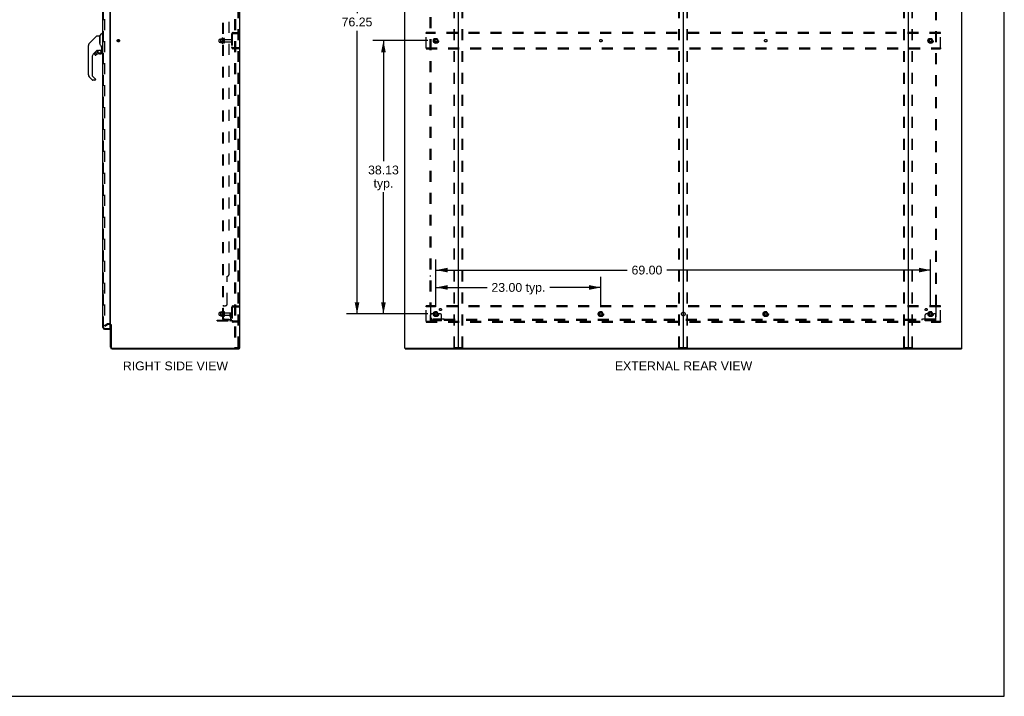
# Model space of a CAD drawing. Header units: inches. Extents: x 0 to 278, y 0 to 180.
# Tile 72 of 76: x 141 to 278, y 0 to 94. Entities that reach past the tile are written whole.
import ezdxf

# ---------------------------------------------------------------- set-up
doc = ezdxf.new("R2010")
doc.units = ezdxf.units.IN
doc.header["$LTSCALE"] = 15.310625
doc.header["$MEASUREMENT"] = 0
doc.linetypes.add('DOT', pattern=[0.2, 0.1, -0.1])
doc.linetypes.add('HIDDEN', pattern=[0.2, 0.1, -0.1])
doc.layers.get('0').update_dxf_attribs({"linetype": 'CONTINUOUS'})
for name, color, linetype in [('DEFAULT_2', 8, 'HIDDEN'), ('DIMENSIONS', 7, 'CONTINUOUS'), ('LEFTHAND_DOOR_ASSEMBLY', 7, 'CONTINUOUS'), ('RIGHTHAND_DOOR_ASSEMBLY', 7, 'CONTINUOUS'), ('SUBPANEL', 7, 'CONTINUOUS')]:
    doc.layers.add(name, color=color, linetype=linetype)
doc.styles.get("Standard").update_dxf_attribs({"font": 'arial.ttf'})
doc.dimstyles.new('DIMSTYLE_1', dxfattribs={"dimtxt": 1.228125, "dimasz": 1.6375, "dimexe": 0.09, "dimexo": 0.07, "dimgap": 0.0375, "dimtad": 0, "dimtih": 1, "dimtoh": 1, "dimzin": 4, "dimdsep": 46, "dimtxsty": 'Standard', "dimblk": '_FILLED', "dimblk1": '_FILLED', "dimblk2": '_FILLED', "dimcen": 0.09, "dimadec": 3, "dimazin": 1, "dimtfac": 1, "dimtdec": 3, "dimtofl": 0, "dimtmove": 0, "dimatfit": 3, "dimldrblk": '_FILLED', "dimfxl": 0, "dimtolj": 1, "dimtzin": 4, "dimarcsym": 0})

# ---------------------------------------------------------------- blocks, each defined once
blk = doc.blocks.new('_FILLED')
at = {"color": 0, "linetype": 'ByBlock'}
blk.add_solid([(0, 0), (-1, 0.2), (-1, -0.2)], dxfattribs=at)
blk = doc.blocks.new('*D2')
at = {"layer": 'DIMENSIONS', "color": 2, "linetype": 'Continuous'}
for p, q in [((152.72, 125.77), (158.27, 125.77)), ((169.34, 125.77), (163.79, 125.77))]:
    blk.add_line(p, q, dxfattribs=at)
at = {"layer": 'DIMENSIONS', "color": 2, "linetype": 'Continuous', "xscale": 1.6375, "yscale": 1.6375, "zscale": 1.6375, "rotation": 180}
blk.add_blockref('_FILLED', (152.72, 125.77), dxfattribs=at)
at = {"layer": 'DIMENSIONS', "color": 2, "linetype": 'Continuous', "xscale": 1.6375, "yscale": 1.6375, "zscale": 1.6375}
blk.add_blockref('_FILLED', (169.34, 125.77), dxfattribs=at)
at = {"layer": 'DIMENSIONS', "color": 2, "linetype": 'Continuous', "insert": (161.03, 126.38), "char_height": 1.228, "width": 6.757, "attachment_point": 2, "line_spacing_factor": 0.9}
blk.add_mtext('16.63\\PUSABLE\\PDEPTH', dxfattribs=at)
blk = doc.blocks.new('*D3')
at = {"layer": 'DIMENSIONS', "color": 2, "linetype": 'Continuous'}
for p, q in [((199.09, 54.31), (199.09, 58.51)), ((222.09, 54.31), (222.09, 58.51)), ((199.09, 57.03), (206.22, 57.03)), ((222.09, 57.03), (214.97, 57.03))]:
    blk.add_line(p, q, dxfattribs=at)
at = {"layer": 'DIMENSIONS', "color": 2, "linetype": 'Continuous', "xscale": 1.6375, "yscale": 1.6375, "zscale": 1.6375, "rotation": 180}
blk.add_blockref('_FILLED', (199.09, 57.03), dxfattribs=at)
at = {"layer": 'DIMENSIONS', "color": 2, "linetype": 'Continuous', "xscale": 1.6375, "yscale": 1.6375, "zscale": 1.6375}
blk.add_blockref('_FILLED', (222.09, 57.03), dxfattribs=at)
at = {"layer": 'DIMENSIONS', "color": 2, "linetype": 'Continuous', "insert": (210.59, 57.65), "char_height": 1.228, "width": 7.5285, "attachment_point": 2, "line_spacing_factor": 0.9}
blk.add_mtext('23.00 typ.', dxfattribs=at)
blk = doc.blocks.new('*D4')
at = {"layer": 'DIMENSIONS', "color": 2, "linetype": 'Continuous'}
for p, q in [((197.95, 129.58), (186.59, 129.58)), ((188.07, 129.58), (188.07, 95.29)), ((188.07, 53.33), (188.07, 92.84)), ((197.95, 53.33), (186.59, 53.33))]:
    blk.add_line(p, q, dxfattribs=at)
at = {"layer": 'DIMENSIONS', "color": 2, "linetype": 'Continuous', "xscale": 1.6375, "yscale": 1.6375, "zscale": 1.6375}
for p, rotation in [((188.07, 129.58), 90), ((188.07, 53.33), 270)]:
    blk.add_blockref('_FILLED', p, dxfattribs=dict(at, rotation=rotation))
at = {"layer": 'DIMENSIONS', "color": 2, "linetype": 'Continuous', "insert": (188.07, 94.68), "char_height": 1.228, "width": 4.2916, "attachment_point": 2, "line_spacing_factor": 0.9}
blk.add_mtext('76.25', dxfattribs=at)
blk = doc.blocks.new('*D5')
at = {"layer": 'DIMENSIONS', "color": 2, "linetype": 'Continuous'}
for p, q in [((199.09, 54.31), (199.09, 60.92)), ((268.09, 54.31), (268.09, 60.92)), ((199.09, 59.45), (225.76, 59.45)), ((268.09, 59.45), (231.28, 59.45))]:
    blk.add_line(p, q, dxfattribs=at)
at = {"layer": 'DIMENSIONS', "color": 2, "linetype": 'Continuous', "xscale": 1.6375, "yscale": 1.6375, "zscale": 1.6375, "rotation": 180}
blk.add_blockref('_FILLED', (199.09, 59.45), dxfattribs=at)
at = {"layer": 'DIMENSIONS', "color": 2, "linetype": 'Continuous', "xscale": 1.6375, "yscale": 1.6375, "zscale": 1.6375}
blk.add_blockref('_FILLED', (268.09, 59.45), dxfattribs=at)
at = {"layer": 'DIMENSIONS', "color": 2, "linetype": 'Continuous', "insert": (228.52, 60.07), "char_height": 1.228, "width": 4.2916, "attachment_point": 2, "line_spacing_factor": 0.9}
blk.add_mtext('69.00', dxfattribs=at)
blk = doc.blocks.new('*D6')
at = {"layer": 'DIMENSIONS', "color": 2, "linetype": 'Continuous'}
for p, q in [((197.95, 91.46), (190.29, 91.46)), ((191.76, 91.46), (191.76, 74.64)), ((191.76, 53.33), (191.76, 70.34)), ((197.95, 53.33), (190.29, 53.33))]:
    blk.add_line(p, q, dxfattribs=at)
at = {"layer": 'DIMENSIONS', "color": 2, "linetype": 'Continuous', "xscale": 1.6375, "yscale": 1.6375, "zscale": 1.6375}
for p, rotation in [((191.76, 91.46), 90), ((191.76, 53.33), 270)]:
    blk.add_blockref('_FILLED', p, dxfattribs=dict(at, rotation=rotation))
at = {"layer": 'DIMENSIONS', "color": 2, "linetype": 'Continuous', "insert": (191.76, 74.03), "char_height": 1.228, "width": 4.2916, "attachment_point": 2, "line_spacing_factor": 0.9}
blk.add_mtext('38.13\\Ptyp.', dxfattribs=at)

msp = doc.modelspace()

# ---------------------------------------------------------------- linework, layer by layer
at = {"color": 7, "linetype": 'Continuous'}
for p, q in [((278.375, 0), (278.375, 180.125)), ((233.594, 134.311), (233.594, 48.599)), ((171.582, 48.559), (171.615, 48.559)), ((171.62, 48.559), (171.62, 48.455)), ((194.771, 48.559), (194.771, 48.455)), ((194.78, 48.559), (194.809, 48.559)), ((202.179, 48.559), (265.009, 48.559)), ((272.379, 48.559), (272.408, 48.559)), ((272.417, 48.559), (272.417, 48.455)), ((0, 0), (278.375, 0))]:
    msp.add_line(p, q, dxfattribs=at)
at = {"color": 3, "linetype": 'Continuous'}
for p, q in [((171.672, 134.351), (171.672, 48.559)), ((194.719, 134.351), (194.719, 48.559)), ((202.219, 48.599), (202.219, 134.311)), ((264.969, 134.311), (264.969, 48.599)), ((272.469, 48.559), (272.469, 134.351)), ((153.672, 51.903), (153.672, 131.007)), ((153.672, 48.702), (153.672, 51.851)), ((153.776, 51.863), (153.776, 48.702)), ((153.918, 48.559), (171.582, 48.559)), ((153.918, 48.455), (171.62, 48.455)), ((171.672, 48.559), (171.615, 48.559)), ((194.78, 48.559), (194.719, 48.559)), ((194.771, 48.455), (272.417, 48.455)), ((194.809, 48.559), (202.179, 48.559)), ((265.009, 48.559), (272.379, 48.559)), ((272.408, 48.559), (272.469, 48.559))]:
    msp.add_line(p, q, dxfattribs=at)
for centre, radius, start, end in [((153.529, 51.709), 0.142, 0, 63.51872), ((153.918, 48.702), 0.246, 180, 270), ((153.918, 48.702), 0.142, 180, 270), ((202.179, 48.599), 0.04, 270, 360), ((265.009, 48.599), 0.04, 180, 270)]:
    msp.add_arc(centre, radius, start, end, dxfattribs=at)
at = {"color": 7, "linetype": 'Continuous'}
for centre, radius, start, end in [((153.529, 51.709), 0.246, 35.32724, 51.92273), ((202.259, 48.599), 0.04, 180, 270), ((233.554, 48.599), 0.04, 270, 360), ((233.634, 48.599), 0.04, 180, 270), ((264.929, 48.599), 0.04, 270, 360)]:
    msp.add_arc(centre, radius, start, end, dxfattribs=at)
at = {"layer": 'DEFAULT_2', "color": 8, "linetype": 'HIDDEN'}
for p, q in [((170.992, 134.268), (170.992, 48.643)), ((171.096, 134.268), (171.096, 48.643)), ((171.494, 48.673), (171.494, 134.238)), ((171.568, 48.673), (171.568, 134.238)), ((201.615, 48.673), (201.615, 134.238)), ((201.689, 48.673), (201.689, 134.238)), ((202.749, 48.673), (202.749, 134.238)), ((202.823, 48.673), (202.823, 134.238)), ((232.99, 48.673), (232.99, 134.238)), ((233.064, 48.673), (233.064, 134.238)), ((234.124, 48.673), (234.124, 134.238)), ((234.198, 48.673), (234.198, 134.238)), ((264.365, 48.673), (264.365, 134.238)), ((264.439, 48.673), (264.439, 134.238)), ((265.499, 48.673), (265.499, 134.238)), ((265.573, 48.673), (265.573, 134.238)), ((152.859, 131.19), (152.859, 51.721)), ((170.568, 92.334), (170.568, 90.577)), ((170.672, 92.334), (170.672, 90.577)), ((170.814, 92.58), (171.568, 92.58)), ((170.814, 92.476), (171.568, 92.476)), ((170.895, 92.58), (170.895, 92.476)), ((197.719, 92.476), (197.719, 92.58)), ((269.469, 92.58), (197.719, 92.58)), ((197.719, 90.434), (197.719, 92.476)), ((269.469, 92.476), (197.719, 92.476)), ((269.469, 92.476), (269.469, 92.58)), ((269.469, 90.434), (269.469, 92.476)), ((168.843, 91.298), (168.843, 91.613)), ((168.873, 91.643), (169.468, 91.643)), ((168.873, 91.268), (169.468, 91.268)), ((169.007, 91.711), (169.007, 91.2)), ((169.027, 91.639), (169.007, 91.659)), ((169.027, 91.272), (169.007, 91.252)), ((169.017, 91.733), (169.245, 91.733)), ((169.017, 91.178), (169.245, 91.178)), ((169.323, 91.639), (169.027, 91.639)), ((169.027, 91.639), (169.027, 91.272)), ((169.323, 91.272), (169.027, 91.272)), ((169.273, 91.811), (169.273, 91.1)), ((169.323, 91.639), (169.343, 91.659)), ((169.323, 91.639), (169.323, 91.272)), ((169.323, 91.272), (169.343, 91.252)), ((169.343, 91.79), (169.343, 91.121)), ((169.468, 91.198), (169.468, 91.713)), ((169.578, 91.198), (169.578, 91.713)), ((169.64, 91.62), (170.538, 91.62)), ((169.64, 91.29), (170.538, 91.29)), ((198.931, 91.728), (198.776, 91.46)), ((198.776, 91.45), (198.931, 91.183)), ((199.248, 91.733), (198.939, 91.733)), ((199.248, 91.178), (198.939, 91.178)), ((199.411, 91.46), (199.257, 91.728)), ((199.257, 91.183), (199.411, 91.45)), ((267.931, 91.728), (267.776, 91.46)), ((267.776, 91.45), (267.931, 91.183)), ((268.248, 91.733), (267.939, 91.733)), ((268.248, 91.178), (267.939, 91.178)), ((268.411, 91.46), (268.257, 91.728)), ((268.257, 91.183), (268.411, 91.45)), ((171.568, 90.434), (170.814, 90.434)), ((171.568, 90.33), (170.814, 90.33)), ((170.895, 90.434), (170.895, 90.33)), ((197.719, 90.434), (197.719, 90.33)), ((197.719, 90.434), (269.469, 90.434)), ((197.719, 90.33), (269.469, 90.33)), ((269.469, 90.434), (269.469, 90.33)), ((169.007, 53.586), (169.007, 53.075)), ((169.017, 53.608), (169.245, 53.608)), ((169.273, 53.686), (169.273, 52.975)), ((169.343, 53.665), (169.343, 52.996)), ((169.468, 53.073), (169.468, 53.588)), ((169.578, 53.073), (169.578, 53.588)), ((170.568, 54.209), (170.568, 52.452)), ((170.672, 54.209), (170.672, 52.452)), ((170.814, 54.455), (171.568, 54.455)), ((170.814, 54.351), (171.568, 54.351)), ((170.895, 54.455), (170.895, 54.351)), ((197.719, 54.351), (197.719, 54.455)), ((269.469, 54.455), (197.719, 54.455)), ((197.719, 52.309), (197.719, 54.351)), ((269.469, 54.351), (197.719, 54.351)), ((198.931, 53.603), (198.776, 53.335)), ((199.248, 53.608), (198.939, 53.608)), ((199.411, 53.335), (199.257, 53.603)), ((221.931, 53.603), (221.776, 53.335)), ((222.248, 53.608), (221.939, 53.608)), ((222.411, 53.335), (222.257, 53.603)), ((244.931, 53.603), (244.776, 53.335)), ((245.248, 53.608), (244.939, 53.608)), ((245.411, 53.335), (245.257, 53.603)), ((267.931, 53.603), (267.776, 53.335)), ((268.248, 53.608), (267.939, 53.608)), ((268.411, 53.335), (268.257, 53.603)), ((269.469, 54.351), (269.469, 54.455)), ((269.469, 52.309), (269.469, 54.351)), ((168.568, 52.487), (170.321, 52.487)), ((168.568, 52.383), (168.568, 52.487)), ((168.568, 52.383), (170.321, 52.383)), ((168.815, 52.383), (168.815, 52.487)), ((168.843, 53.173), (168.843, 53.488)), ((168.873, 53.518), (169.468, 53.518)), ((168.873, 53.143), (169.468, 53.143)), ((169.027, 53.514), (169.007, 53.534)), ((169.027, 53.147), (169.007, 53.127)), ((169.017, 53.053), (169.245, 53.053)), ((169.323, 53.514), (169.027, 53.514)), ((169.027, 53.514), (169.027, 53.147)), ((169.323, 53.147), (169.027, 53.147)), ((169.071, 52.383), (169.071, 52.487)), ((169.323, 53.514), (169.343, 53.534)), ((169.323, 53.514), (169.323, 53.147)), ((169.323, 53.147), (169.343, 53.127)), ((169.64, 53.495), (170.538, 53.495)), ((169.64, 53.165), (170.538, 53.165)), ((170.374, 53.33), (170.464, 53.33)), ((170.374, 52.99), (170.374, 53.33)), ((170.478, 53.155), (170.374, 53.155)), ((170.395, 52.923), (170.444, 52.855)), ((170.464, 53.33), (170.568, 53.33)), ((170.464, 52.629), (170.464, 53.33)), ((170.478, 52.99), (170.478, 53.33)), ((170.479, 52.984), (170.528, 52.916)), ((170.568, 53.33), (170.528, 53.33)), ((171.568, 52.309), (170.814, 52.309)), ((171.568, 52.205), (170.814, 52.205)), ((170.895, 52.309), (170.895, 52.205)), ((197.719, 52.309), (269.469, 52.309)), ((197.719, 52.309), (197.719, 52.205)), ((197.719, 52.205), (269.469, 52.205)), ((198.344, 52.383), (198.344, 53.205)), ((199.844, 52.487), (198.344, 52.487)), ((199.844, 52.383), (198.344, 52.383)), ((198.558, 53.33), (198.469, 53.33)), ((198.68, 53.33), (198.558, 53.33)), ((198.591, 52.383), (198.591, 52.487)), ((198.919, 53.33), (198.68, 53.33)), ((198.776, 53.325), (198.931, 53.058)), ((198.847, 52.383), (198.847, 52.487)), ((199.248, 53.053), (198.939, 53.053)), ((199.257, 53.058), (199.411, 53.325)), ((199.269, 53.33), (199.508, 53.33)), ((199.341, 52.383), (199.341, 52.487)), ((199.63, 53.33), (199.508, 53.33)), ((199.597, 52.383), (199.597, 52.487)), ((199.719, 53.33), (199.63, 53.33)), ((199.844, 52.383), (199.844, 53.205)), ((221.776, 53.325), (221.931, 53.058)), ((222.248, 53.053), (221.939, 53.053)), ((222.257, 53.058), (222.411, 53.325)), ((244.776, 53.325), (244.931, 53.058)), ((245.248, 53.053), (244.939, 53.053)), ((245.257, 53.058), (245.411, 53.325)), ((267.344, 52.383), (267.344, 53.205)), ((268.844, 52.487), (267.344, 52.487)), ((268.844, 52.383), (267.344, 52.383)), ((267.558, 53.33), (267.469, 53.33)), ((267.68, 53.33), (267.558, 53.33)), ((267.591, 52.383), (267.591, 52.487)), ((267.919, 53.33), (267.68, 53.33)), ((267.776, 53.325), (267.931, 53.058)), ((267.847, 52.383), (267.847, 52.487)), ((268.248, 53.053), (267.939, 53.053)), ((268.257, 53.058), (268.411, 53.325)), ((268.269, 53.33), (268.508, 53.33)), ((268.341, 52.383), (268.341, 52.487)), ((268.63, 53.33), (268.508, 53.33)), ((268.597, 52.383), (268.597, 52.487)), ((268.719, 53.33), (268.63, 53.33)), ((268.844, 52.383), (268.844, 53.205)), ((269.469, 52.309), (269.469, 52.205)), ((152.859, 51.741), (153.199, 51.937)), ((152.911, 51.651), (152.859, 51.741)), ((152.911, 51.651), (153.251, 51.847)), ((153.529, 51.955), (153.267, 51.955)), ((153.529, 51.851), (153.267, 51.851)), ((170.992, 48.643), (171.473, 48.643)), ((171.473, 48.643), (171.546, 48.643)), ((201.636, 48.643), (202.802, 48.643)), ((233.011, 48.643), (234.177, 48.643)), ((264.386, 48.643), (265.552, 48.643))]:
    msp.add_line(p, q, dxfattribs=at)
for points in [[(152.859, 51.721), (152.859, 51.719), (152.859, 51.717), (152.86, 51.714), (152.861, 51.712), (152.862, 51.71)], [(152.876, 51.701), (152.875, 51.701), (152.873, 51.701), (152.871, 51.702), (152.869, 51.703), (152.867, 51.704), (152.866, 51.705), (152.864, 51.707), (152.863, 51.708), (152.862, 51.71)], [(152.884, 51.703), (152.882, 51.702), (152.88, 51.702), (152.879, 51.701), (152.877, 51.701), (152.876, 51.701)], [(171.494, 48.673), (171.493, 48.665), (171.491, 48.658), (171.488, 48.652), (171.483, 48.647), (171.478, 48.644), (171.473, 48.643)], [(171.568, 48.673), (171.567, 48.665), (171.565, 48.658), (171.561, 48.652), (171.557, 48.647), (171.552, 48.644), (171.546, 48.643)], [(201.636, 48.643), (201.631, 48.644), (201.626, 48.647), (201.621, 48.652), (201.618, 48.658), (201.616, 48.665), (201.615, 48.673)], [(201.689, 48.673), (201.689, 48.665), (201.691, 48.658), (201.695, 48.652), (201.699, 48.647), (201.704, 48.644), (201.71, 48.643)], [(202.728, 48.643), (202.734, 48.644), (202.739, 48.647), (202.743, 48.652), (202.746, 48.658), (202.748, 48.665), (202.749, 48.673)], [(202.823, 48.673), (202.822, 48.665), (202.82, 48.658), (202.817, 48.652), (202.812, 48.647), (202.807, 48.644), (202.802, 48.643)], [(233.011, 48.643), (233.006, 48.644), (233.001, 48.647), (232.996, 48.652), (232.993, 48.658), (232.991, 48.665), (232.99, 48.673)], [(233.064, 48.673), (233.064, 48.665), (233.066, 48.658), (233.07, 48.652), (233.074, 48.647), (233.079, 48.644), (233.085, 48.643)], [(234.103, 48.643), (234.109, 48.644), (234.114, 48.647), (234.118, 48.652), (234.121, 48.658), (234.123, 48.665), (234.124, 48.673)], [(234.198, 48.673), (234.197, 48.665), (234.195, 48.658), (234.192, 48.652), (234.187, 48.647), (234.182, 48.644), (234.177, 48.643)], [(264.386, 48.643), (264.381, 48.644), (264.376, 48.647), (264.371, 48.652), (264.368, 48.658), (264.366, 48.665), (264.365, 48.673)], [(264.439, 48.673), (264.439, 48.665), (264.441, 48.658), (264.445, 48.652), (264.449, 48.647), (264.454, 48.644), (264.46, 48.643)], [(265.478, 48.643), (265.484, 48.644), (265.489, 48.647), (265.493, 48.652), (265.496, 48.658), (265.498, 48.665), (265.499, 48.673)], [(265.573, 48.673), (265.572, 48.665), (265.57, 48.658), (265.567, 48.652), (265.562, 48.647), (265.557, 48.644), (265.552, 48.643)]]:
    msp.add_lwpolyline(points, dxfattribs=at)
for centre, radius in [((154.776, 91.455), 0.164), ((154.776, 91.455), 0.124), ((199.094, 91.455), 0.372), ((199.094, 91.455), 0.356), ((199.094, 91.455), 0.312), ((199.094, 91.455), 0.204), ((199.094, 91.455), 0.188), ((199.094, 91.455), 0.183), ((199.094, 91.455), 0.165), ((268.094, 91.455), 0.372), ((268.094, 91.455), 0.356), ((268.094, 91.455), 0.312), ((268.094, 91.455), 0.204), ((268.094, 91.455), 0.188), ((268.094, 91.455), 0.183), ((268.094, 91.455), 0.165), ((199.094, 53.33), 0.372), ((199.094, 53.33), 0.356), ((199.094, 53.33), 0.312), ((222.094, 53.33), 0.372), ((222.094, 53.33), 0.356), ((222.094, 53.33), 0.312), ((245.094, 53.33), 0.372), ((245.094, 53.33), 0.356), ((245.094, 53.33), 0.312), ((268.094, 53.33), 0.372), ((268.094, 53.33), 0.356), ((268.094, 53.33), 0.312), ((199.094, 53.33), 0.204), ((199.094, 53.33), 0.188), ((199.094, 53.33), 0.183), ((199.094, 53.33), 0.165), ((222.094, 53.33), 0.204), ((222.094, 53.33), 0.188), ((222.094, 53.33), 0.183), ((222.094, 53.33), 0.165), ((245.094, 53.33), 0.204), ((245.094, 53.33), 0.188), ((245.094, 53.33), 0.183), ((245.094, 53.33), 0.165), ((268.094, 53.33), 0.204), ((268.094, 53.33), 0.188), ((268.094, 53.33), 0.183), ((268.094, 53.33), 0.165)]:
    msp.add_circle(centre, radius, dxfattribs=at)
at = {"layer": 'DEFAULT_2', "color": 8, "linetype": 'DOT'}
for centre in [(199.094, 91.455), (222.094, 91.455), (245.094, 91.455), (268.094, 91.455), (199.094, 53.33), (222.094, 53.33), (245.094, 53.33), (268.094, 53.33)]:
    msp.add_circle(centre, 0.17, dxfattribs=at)
at = {"layer": 'DEFAULT_2', "color": 8, "linetype": 'HIDDEN'}
for centre, radius, start, end in [((170.814, 92.334), 0.246, 90, 180), ((170.814, 92.334), 0.142, 90, 180), ((168.873, 91.613), 0.03, 90, 180.00001), ((168.873, 91.298), 0.03, 179.99999, 270), ((169.017, 91.723), 0.01, 90, 174.80617), ((169.148, 91.711), 0.141, 174.79195, 180), ((169.148, 91.2), 0.141, 180, 185.20805), ((169.017, 91.188), 0.01, 185.19383, 270), ((169.226, 91.743), 0.01, 270, 336.03207), ((169.226, 91.168), 0.01, 23.96793, 90), ((169.873, 91.455), 0.698, 149.33687, 156.03207), ((169.873, 91.455), 0.698, 203.96793, 210.66313), ((169.304, 91.79), 0.0384, 0, 145.55034), ((169.304, 91.121), 0.0384, 214.44966, 360), ((169.523, 91.713), 0.055, 360, 180), ((169.523, 91.198), 0.055, 180, 0), ((169.64, 91.683), 0.0625, 180, 270), ((169.64, 91.228), 0.0625, 90, 180), ((170.538, 91.59), 0.03, 360, 90), ((170.538, 91.32), 0.03, 270, 0), ((198.785, 91.455), 0.01, 150.01268, 209.98829), ((198.939, 91.723), 0.01, 90.01235, 149.98915), ((198.939, 91.188), 0.01, 210.01204, 269.98872), ((199.248, 91.723), 0.01, 30.01204, 89.98872), ((199.248, 91.188), 0.01, 270.01235, 329.98915), ((199.403, 91.455), 0.01, 330.01268, 29.98829), ((267.785, 91.455), 0.01, 150.01268, 209.98829), ((267.939, 91.723), 0.01, 90.01235, 149.98915), ((267.939, 91.188), 0.01, 210.01204, 269.98872), ((268.248, 91.723), 0.01, 30.01204, 89.98872), ((268.248, 91.188), 0.01, 270.01235, 329.98915), ((268.403, 91.455), 0.01, 330.01268, 29.98829), ((170.814, 90.577), 0.246, 180, 270), ((170.814, 90.577), 0.142, 180, 270), ((169.017, 53.598), 0.01, 90, 174.80617), ((169.148, 53.586), 0.141, 174.79195, 180), ((169.226, 53.618), 0.01, 270, 336.03207), ((169.873, 53.33), 0.698, 149.33687, 156.03207), ((169.304, 53.665), 0.0384, 0, 145.55034), ((169.523, 53.588), 0.055, 360, 180), ((170.814, 54.209), 0.246, 90, 180), ((170.814, 54.209), 0.142, 90, 180), ((198.939, 53.598), 0.01, 90.01235, 149.98915), ((199.248, 53.598), 0.01, 30.01204, 89.98872), ((221.939, 53.598), 0.01, 90.01235, 149.98915), ((222.248, 53.598), 0.01, 30.01204, 89.98872), ((244.939, 53.598), 0.01, 90.01235, 149.98915), ((245.248, 53.598), 0.01, 30.01204, 89.98872), ((267.939, 53.598), 0.01, 90.01235, 149.98915), ((268.248, 53.598), 0.01, 30.01204, 89.98872), ((168.873, 53.488), 0.03, 90, 180.00001), ((168.873, 53.173), 0.03, 179.99999, 270), ((169.148, 53.075), 0.141, 180, 185.20805), ((169.017, 53.063), 0.01, 185.19383, 270), ((169.226, 53.043), 0.01, 23.96793, 90), ((169.873, 53.33), 0.698, 203.96793, 210.66313), ((169.304, 52.996), 0.0384, 214.44966, 360), ((169.523, 53.073), 0.055, 180, 0), ((169.64, 53.558), 0.0625, 180, 270), ((169.64, 53.103), 0.0625, 90, 180), ((170.321, 52.629), 0.246, 270, 360), ((170.321, 52.629), 0.142, 270, 360), ((170.488, 52.99), 0.114, 180, 215.75389), ((170.36, 52.795), 0.104, 0, 35.75389), ((170.488, 52.99), 0.01, 180, 215.75389), ((170.36, 52.795), 0.208, 0, 35.75389), ((170.538, 53.465), 0.03, 360, 90), ((170.538, 53.195), 0.03, 270, 0), ((170.814, 52.452), 0.246, 180, 270), ((170.814, 52.452), 0.142, 180, 270), ((198.469, 53.205), 0.125, 90, 180), ((198.785, 53.33), 0.01, 150.01268, 209.98829), ((199.094, 53.33), 0.175, 180, 360), ((198.939, 53.063), 0.01, 210.01204, 269.98872), ((199.248, 53.063), 0.01, 270.01235, 329.98915), ((199.403, 53.33), 0.01, 330.01268, 29.98829), ((199.719, 53.205), 0.125, 0, 90), ((221.785, 53.33), 0.01, 150.01268, 209.98829), ((221.939, 53.063), 0.01, 210.01204, 269.98872), ((222.248, 53.063), 0.01, 270.01235, 329.98915), ((222.403, 53.33), 0.01, 330.01268, 29.98829), ((244.785, 53.33), 0.01, 150.01268, 209.98829), ((244.939, 53.063), 0.01, 210.01204, 269.98872), ((245.248, 53.063), 0.01, 270.01235, 329.98915), ((245.403, 53.33), 0.01, 330.01268, 29.98829), ((267.469, 53.205), 0.125, 90, 180), ((267.785, 53.33), 0.01, 150.01268, 209.98829), ((268.094, 53.33), 0.175, 180, 360), ((267.939, 53.063), 0.01, 210.01204, 269.98872), ((268.248, 53.063), 0.01, 270.01235, 329.98915), ((268.403, 53.33), 0.01, 330.01268, 29.98829), ((268.719, 53.205), 0.125, 0, 90), ((153.267, 51.818), 0.137, 90, 120), ((153.267, 51.818), 0.033, 90, 120), ((153.529, 51.709), 0.246, 51.92273, 90), ((153.529, 51.709), 0.142, 63.51872, 90), ((153.529, 51.709), 0.246, 0, 35.32724)]:
    msp.add_arc(centre, radius, start, end, dxfattribs=at)
at = {"layer": 'LEFTHAND_DOOR_ASSEMBLY', "color": 8, "linetype": 'HIDDEN'}
for p, q in [((152.718, 51.452), (152.718, 131.459)), ((152.86, 51.309), (153.573, 51.309))]:
    msp.add_line(p, q, dxfattribs=at)
at = {"layer": 'LEFTHAND_DOOR_ASSEMBLY', "color": 7, "linetype": 'Continuous'}
for centre, radius, start, end in [((150.991, 90.8), 0.394, 171.93598, 173.85864), ((150.991, 90.8), 0.394, 135, 159.05212), ((150.991, 86.697), 0.394, 180, 225), ((151.221, 86.022), 0.0787, 225, 270), ((151.503, 86.022), 0.0787, 270, 279)]:
    msp.add_arc(centre, radius, start, end, dxfattribs=at)
at = {"layer": 'LEFTHAND_DOOR_ASSEMBLY', "color": 8, "linetype": 'HIDDEN'}
msp.add_arc((152.86, 51.452), 0.142, 180, 270, dxfattribs=at)
at = {"layer": 'RIGHTHAND_DOOR_ASSEMBLY', "color": 3, "linetype": 'Continuous'}
for p, q in [((152.614, 51.452), (152.614, 131.459)), ((153.593, 131.581), (153.593, 51.329)), ((152.86, 51.205), (153.593, 51.205))]:
    msp.add_line(p, q, dxfattribs=at)
at = {"layer": 'RIGHTHAND_DOOR_ASSEMBLY', "color": 8, "linetype": 'HIDDEN'}
for p, q in [((152.718, 51.452), (152.718, 131.459)), ((152.86, 51.309), (153.573, 51.309))]:
    msp.add_line(p, q, dxfattribs=at)
at = {"layer": 'RIGHTHAND_DOOR_ASSEMBLY', "color": 7, "linetype": 'Continuous'}
for p, q in [((151.018, 91.384), (151.756, 92.121)), ((151.812, 92.144), (152.165, 92.144)), ((152.173, 92.137), (152.173, 91.093)), ((152.18, 91.081), (152.18, 92.132)), ((152.189, 92.153), (152.484, 92.448)), ((152.566, 92.459), (152.512, 92.459)), ((152.574, 92.452), (152.574, 90.085)), ((152.574, 92.4), (152.614, 92.4)), ((150.598, 86.697), (150.598, 90.8)), ((150.613, 90.908), (150.605, 90.877)), ((150.646, 90.989), (150.646, 90.988)), ((151.018, 91.384), (150.713, 91.078)), ((150.713, 91.079), (150.978, 91.344)), ((151.018, 91.384), (151.018, 91.384)), ((152.192, 91.048), (152.173, 91.101)), ((152.221, 90.982), (152.192, 91.048)), ((151.778, 90.076), (151.283, 89.581)), ((151.507, 89.628), (151.507, 89.509)), ((151.51, 89.5), (151.509, 89.509)), ((151.518, 89.509), (151.509, 89.509)), ((151.586, 89.432), (151.577, 89.433)), ((151.739, 89.707), (151.586, 89.707)), ((151.595, 89.433), (151.586, 89.432)), ((151.603, 89.434), (151.595, 89.433)), ((151.612, 89.437), (151.603, 89.434)), ((151.62, 89.44), (151.612, 89.437)), ((151.628, 89.444), (151.62, 89.44)), ((151.635, 89.45), (151.628, 89.444)), ((151.819, 89.782), (151.747, 89.71)), ((151.822, 90.074), (151.822, 89.79)), ((151.86, 90.078), (151.936, 90.078)), ((152.133, 90.149), (152.429, 90.149)), ((152.137, 89.628), (152.373, 89.628)), ((152.329, 90.149), (152.394, 90.084)), ((152.389, 90.078), (152.386, 90.076)), ((152.441, 89.944), (152.45, 89.944)), ((152.45, 89.707), (152.441, 89.707)), ((152.448, 90.524), (152.447, 90.548)), ((152.448, 90.524), (152.448, 90.169)), ((152.452, 89.944), (152.452, 89.707)), ((152.456, 90.518), (152.456, 90.526)), ((152.456, 90.117), (152.456, 90.518)), ((152.495, 90.078), (152.566, 90.078)), ((152.574, 90.137), (152.614, 90.137)), ((151.11, 89.164), (151.11, 86.612)), ((151.133, 86.556), (151.564, 86.125)), ((151.165, 85.967), (150.713, 86.419)), ((151.503, 85.944), (151.221, 85.944)), ((151.582, 86.082), (151.582, 86.022)), ((152.554, 80.19), (152.554, 79.22)), ((152.614, 80.205), (152.569, 80.205)), ((152.6, 80.105), (152.6, 79.305)), ((152.569, 79.205), (152.614, 79.205)), ((152.554, 56.69), (152.554, 55.72)), ((152.614, 56.705), (152.569, 56.705)), ((152.6, 56.605), (152.6, 55.805)), ((152.569, 55.705), (152.614, 55.705)), ((153.573, 51.309), (153.593, 51.309)), ((153.593, 51.309), (153.593, 51.205))]:
    msp.add_line(p, q, dxfattribs=at)
for points in [[(151.756, 92.121), (151.764, 92.128), (151.772, 92.134), (151.781, 92.138), (151.791, 92.142), (151.801, 92.144), (151.812, 92.144)], [(150.713, 91.078), (150.692, 91.055), (150.666, 91.022), (150.644, 90.986), (150.626, 90.948), (150.613, 90.908)], [(152.173, 91.262), (152.173, 91.263), (152.173, 91.264), (152.175, 91.265), (152.176, 91.267), (152.179, 91.268), (152.18, 91.269)], [(152.395, 90.694), (152.345, 90.768), (152.296, 90.845), (152.255, 90.915), (152.221, 90.982)], [(152.447, 90.548), (152.442, 90.582), (152.434, 90.616), (152.421, 90.649), (152.406, 90.677), (152.395, 90.694)], [(151.577, 89.433), (151.569, 89.434), (151.561, 89.436), (151.553, 89.44), (151.545, 89.444), (151.538, 89.449), (151.532, 89.455), (151.526, 89.461), (151.521, 89.468), (151.517, 89.476), (151.514, 89.483), (151.511, 89.492), (151.51, 89.5)], [(151.518, 89.509), (151.518, 89.501), (151.52, 89.494), (151.522, 89.486), (151.525, 89.479), (151.529, 89.472), (151.533, 89.466), (151.538, 89.46), (151.544, 89.455), (151.55, 89.451), (151.557, 89.447), (151.564, 89.445), (151.571, 89.442), (151.579, 89.441), (151.587, 89.441), (151.594, 89.441), (151.602, 89.443), (151.609, 89.445), (151.616, 89.448), (151.623, 89.452), (151.629, 89.456)], [(151.938, 90.078), (151.942, 90.078), (151.946, 90.079), (151.948, 90.081), (151.951, 90.082), (151.954, 90.083), (151.957, 90.085), (151.96, 90.087), (151.963, 90.089)], [(151.963, 90.089), (151.976, 90.098), (151.981, 90.101), (151.987, 90.105), (151.993, 90.108), (152, 90.112), (152.007, 90.116), (152.015, 90.12), (152.023, 90.124), (152.033, 90.128), (152.043, 90.132), (152.053, 90.136), (152.064, 90.139), (152.076, 90.142), (152.089, 90.145), (152.102, 90.147), (152.115, 90.148), (152.129, 90.149), (152.133, 90.149)], [(152.45, 89.707), (152.449, 89.698), (152.448, 89.69), (152.446, 89.682), (152.442, 89.674), (152.438, 89.666), (152.433, 89.659), (152.427, 89.653), (152.421, 89.647), (152.414, 89.642), (152.407, 89.638), (152.399, 89.635), (152.39, 89.632), (152.382, 89.631), (152.373, 89.63)], [(152.373, 89.639), (152.381, 89.64), (152.388, 89.641), (152.396, 89.643), (152.403, 89.646), (152.409, 89.65), (152.415, 89.654), (152.421, 89.659), (152.426, 89.665), (152.43, 89.671), (152.434, 89.677), (152.437, 89.684), (152.439, 89.692), (152.44, 89.699), (152.441, 89.707)], [(152.373, 89.639), (152.373, 89.637), (152.373, 89.634)], [(152.373, 89.634), (152.373, 89.633), (152.373, 89.632), (152.373, 89.631), (152.373, 89.631), (152.373, 89.63)], [(152.441, 89.944), (152.44, 89.959), (152.439, 89.974), (152.436, 89.988), (152.432, 90.002), (152.427, 90.016), (152.421, 90.029), (152.413, 90.042), (152.405, 90.054), (152.396, 90.065), (152.386, 90.076)], [(152.393, 90.082), (152.393, 90.082), (152.392, 90.082), (152.392, 90.081), (152.391, 90.08), (152.389, 90.078)], [(152.393, 90.082), (152.403, 90.071), (152.413, 90.059), (152.421, 90.046), (152.429, 90.033), (152.435, 90.019), (152.44, 90.005), (152.445, 89.99), (152.447, 89.975), (152.449, 89.96), (152.45, 89.944)], [(152.448, 90.479), (152.449, 90.478), (152.45, 90.474), (152.451, 90.47), (152.452, 90.467)], [(152.452, 90.467), (152.453, 90.46), (152.454, 90.454), (152.455, 90.447), (152.456, 90.441), (152.456, 90.434), (152.456, 90.428)], [(151.569, 86.119), (151.568, 86.12), (151.567, 86.121), (151.567, 86.122), (151.566, 86.123), (151.565, 86.124), (151.564, 86.125)], [(152.599, 80.142), (152.599, 80.136), (152.599, 80.13), (152.6, 80.124), (152.6, 80.118), (152.6, 80.112), (152.6, 80.105)], [(152.6, 79.305), (152.6, 79.299), (152.6, 79.293), (152.6, 79.287), (152.599, 79.281), (152.599, 79.275), (152.599, 79.269)], [(152.599, 56.642), (152.599, 56.636), (152.599, 56.63), (152.6, 56.624), (152.6, 56.618), (152.6, 56.612), (152.6, 56.605)], [(152.6, 55.805), (152.6, 55.799), (152.6, 55.793), (152.6, 55.787), (152.599, 55.781), (152.599, 55.775), (152.599, 55.769)]]:
    msp.add_lwpolyline(points, dxfattribs=at)
msp.add_circle((152.137, 89.923), 0.217, dxfattribs=at)
for centre, radius, start, end in [((152.165, 92.137), 0.00787, 0, 90), ((152.21, 92.132), 0.0295, 135, 180), ((152.512, 92.42), 0.0394, 90, 135), ((152.566, 92.452), 0.00787, 0, 90), ((150.991, 90.8), 0.394, 168.7096, 180), ((150.991, 90.8), 0.394, 135, 167.37683), ((152.192, 91.963), 0.0197, 180, 233.00595), ((151.7, 89.164), 0.591, 135, 180), ((151.586, 89.628), 0.0787, 90, 180), ((151.586, 89.509), 0.0787, 180, 309.5212), ((152.137, 88.841), 0.787, 90, 129.5212), ((151.86, 89.881), 0.197, 90, 129.38059), ((151.739, 89.719), 0.0118, 270, 315), ((151.81, 89.79), 0.0118, 315, 360), ((152.373, 89.707), 0.0787, 270, 360), ((152.255, 89.944), 0.197, 0, 45), ((152.429, 90.169), 0.0197, 270, 360), ((152.495, 90.117), 0.0394, 180, 270), ((152.566, 90.085), 0.00787, 270, 360), ((150.991, 86.697), 0.394, 180, 225), ((151.188, 86.612), 0.0787, 180, 225), ((151.221, 86.022), 0.0787, 225, 270), ((151.503, 86.022), 0.0787, 270, 360), ((151.523, 86.082), 0.0591, 0, 38.86737), ((152.569, 80.19), 0.015, 90, 180), ((152.599, 80.19), 0.015, 0, 90), ((152.569, 79.22), 0.015, 180, 270), ((152.599, 79.22), 0.015, 270, 360), ((152.569, 56.69), 0.015, 90, 180), ((152.599, 56.69), 0.015, 0, 90), ((152.569, 55.72), 0.015, 180, 270), ((152.599, 55.72), 0.015, 270, 360), ((152.778, 51.595), 0.26, 270, 272.58661)]:
    msp.add_arc(centre, radius, start, end, dxfattribs=at)
at = {"layer": 'RIGHTHAND_DOOR_ASSEMBLY', "color": 3, "linetype": 'Continuous'}
for centre, radius, start, end in [((152.86, 51.452), 0.246, 180, 270), ((153.573, 51.329), 0.02, 270, 360)]:
    msp.add_arc(centre, radius, start, end, dxfattribs=at)
at = {"layer": 'RIGHTHAND_DOOR_ASSEMBLY', "color": 8, "linetype": 'HIDDEN'}
msp.add_arc((152.86, 51.452), 0.142, 180, 270, dxfattribs=at)
at = {"layer": 'SUBPANEL', "color": 8, "linetype": 'HIDDEN'}
for p, q in [((169.343, 52.612), (169.343, 130.299)), ((169.468, 52.612), (169.468, 130.299)), ((198.25, 128.424), (198.25, 54.487)), ((198.375, 128.424), (198.375, 54.487)), ((268.813, 54.487), (268.813, 128.424)), ((268.938, 54.487), (268.938, 128.424)), ((170.218, 58.862), (170.218, 124.049)), ((169.468, 91.705), (169.343, 91.705)), ((169.468, 91.205), (169.343, 91.205)), ((169.968, 54.737), (169.968, 58.612)), ((198.375, 58.612), (198.25, 58.612)), ((268.813, 58.612), (268.938, 58.612)), ((169.343, 54.453), (169.343, 54.451)), ((169.468, 54.451), (169.343, 54.451)), ((169.468, 54.09), (169.343, 54.09)), ((169.468, 53.809), (169.343, 53.809)), ((169.468, 53.58), (169.343, 53.58)), ((169.396, 54.487), (169.718, 54.487)), ((198.25, 54.487), (198.416, 54.487)), ((198.356, 54.47), (198.364, 54.463)), ((198.375, 52.862), (198.375, 54.451)), ((268.772, 54.487), (268.938, 54.487)), ((268.813, 54.451), (268.813, 52.862)), ((169.468, 53.08), (169.343, 53.08)), ((169.468, 52.612), (169.343, 52.612)), ((169.396, 52.573), (169.493, 52.653)), ((169.472, 52.635), (169.472, 52.635)), ((169.58, 52.612), (170.218, 52.612)), ((170.218, 52.487), (169.58, 52.487)), ((169.968, 52.612), (169.968, 52.487)), ((170.218, 52.612), (170.218, 52.487)), ((200.215, 52.612), (198.625, 52.612)), ((200.25, 52.487), (200.25, 52.653)), ((200.25, 52.612), (266.938, 52.612)), ((200.25, 52.487), (266.938, 52.487)), ((204.375, 52.612), (204.375, 52.487)), ((262.813, 52.612), (262.813, 52.487)), ((266.938, 52.487), (266.938, 52.653)), ((266.955, 52.593), (266.962, 52.6)), ((268.563, 52.612), (266.973, 52.612))]:
    msp.add_line(p, q, dxfattribs=at)
for points in [[(169.362, 54.47), (169.358, 54.468), (169.355, 54.466), (169.352, 54.464), (169.349, 54.463), (169.347, 54.46), (169.345, 54.458), (169.344, 54.457), (169.343, 54.455), (169.343, 54.453), (169.343, 54.451)], [(169.355, 54.466), (169.352, 54.464), (169.349, 54.463), (169.347, 54.46), (169.345, 54.458), (169.344, 54.457), (169.343, 54.455)], [(169.377, 54.476), (169.369, 54.473), (169.365, 54.471), (169.362, 54.47)], [(169.396, 54.487), (169.394, 54.485), (169.391, 54.483), (169.388, 54.481), (169.385, 54.48), (169.381, 54.478), (169.377, 54.476)], [(169.394, 54.485), (169.391, 54.483), (169.388, 54.481)], [(169.482, 54.467), (169.478, 54.464), (169.476, 54.462), (169.474, 54.461), (169.472, 54.459), (169.47, 54.458), (169.469, 54.456), (169.468, 54.455), (169.468, 54.453), (169.468, 54.451)], [(169.468, 54.455), (169.468, 54.453), (169.468, 54.451)], [(169.476, 54.462), (169.474, 54.461), (169.472, 54.459), (169.47, 54.458), (169.469, 54.456)], [(169.493, 54.487), (169.493, 54.485), (169.494, 54.483), (169.493, 54.481), (169.493, 54.479), (169.493, 54.478), (169.492, 54.476), (169.49, 54.474), (169.489, 54.473), (169.487, 54.471), (169.486, 54.47), (169.484, 54.468), (169.482, 54.467)], [(169.493, 54.487), (169.493, 54.485), (169.494, 54.483), (169.493, 54.481), (169.493, 54.479), (169.493, 54.478), (169.492, 54.476), (169.49, 54.474), (169.489, 54.473), (169.487, 54.471), (169.486, 54.47), (169.484, 54.468)], [(198.337, 54.487), (198.339, 54.485), (198.341, 54.483), (198.344, 54.481), (198.346, 54.48), (198.348, 54.478), (198.35, 54.476), (198.351, 54.475), (198.353, 54.473), (198.355, 54.471), (198.356, 54.47)], [(198.364, 54.463), (198.366, 54.46), (198.368, 54.458), (198.37, 54.457), (198.372, 54.455), (198.373, 54.453), (198.375, 54.451)], [(198.389, 54.461), (198.386, 54.459), (198.384, 54.458), (198.381, 54.456), (198.379, 54.455), (198.377, 54.453), (198.375, 54.451)], [(198.416, 54.487), (198.415, 54.485), (198.414, 54.483), (198.413, 54.481), (198.412, 54.479), (198.411, 54.478), (198.41, 54.476), (198.408, 54.474), (198.406, 54.473), (198.405, 54.471), (198.403, 54.47), (198.401, 54.468), (198.399, 54.467), (198.396, 54.465), (198.394, 54.464), (198.389, 54.461)], [(268.772, 54.487), (268.773, 54.485), (268.773, 54.483), (268.774, 54.481), (268.775, 54.479), (268.777, 54.478), (268.778, 54.476), (268.78, 54.474), (268.781, 54.473), (268.783, 54.471), (268.785, 54.47), (268.787, 54.468), (268.789, 54.467), (268.792, 54.465), (268.794, 54.464)], [(268.794, 54.464), (268.799, 54.461), (268.802, 54.459), (268.804, 54.458), (268.806, 54.456), (268.809, 54.455), (268.811, 54.453), (268.813, 54.451)], [(268.826, 54.464), (268.824, 54.463), (268.822, 54.46), (268.82, 54.458), (268.818, 54.457), (268.816, 54.455), (268.814, 54.453), (268.813, 54.451)], [(268.851, 54.487), (268.849, 54.485), (268.846, 54.483), (268.844, 54.481), (268.842, 54.48), (268.84, 54.478), (268.838, 54.476), (268.836, 54.475), (268.835, 54.473), (268.833, 54.471), (268.831, 54.47), (268.826, 54.464)], [(169.365, 52.591), (169.362, 52.593), (169.358, 52.595), (169.355, 52.596), (169.352, 52.598), (169.349, 52.6), (169.347, 52.602), (169.345, 52.604), (169.344, 52.606), (169.343, 52.608), (169.343, 52.61), (169.343, 52.612)], [(169.396, 52.573), (169.394, 52.576), (169.391, 52.578), (169.388, 52.58), (169.385, 52.582), (169.381, 52.584), (169.377, 52.586), (169.373, 52.588), (169.365, 52.591)], [(169.472, 52.635), (169.471, 52.635), (169.471, 52.635), (169.471, 52.634), (169.471, 52.634), (169.47, 52.634), (169.47, 52.633), (169.469, 52.633), (169.468, 52.633), (169.468, 52.632), (169.467, 52.632), (169.467, 52.632), (169.466, 52.631), (169.465, 52.631), (169.465, 52.631), (169.464, 52.63), (169.463, 52.63), (169.462, 52.63), (169.462, 52.629), (169.461, 52.629), (169.46, 52.628), (169.459, 52.628), (169.459, 52.628), (169.458, 52.627), (169.457, 52.627), (169.456, 52.626), (169.455, 52.626), (169.454, 52.626), (169.453, 52.625), (169.453, 52.625), (169.452, 52.625), (169.451, 52.624), (169.45, 52.624), (169.449, 52.623), (169.448, 52.623), (169.447, 52.623), (169.446, 52.622), (169.445, 52.622), (169.444, 52.621), (169.443, 52.621), (169.442, 52.621), (169.441, 52.62), (169.44, 52.62), (169.439, 52.619), (169.438, 52.619), (169.437, 52.619), (169.436, 52.618), (169.435, 52.618), (169.434, 52.618), (169.433, 52.617), (169.431, 52.617), (169.43, 52.617), (169.429, 52.616), (169.428, 52.616), (169.427, 52.616), (169.426, 52.616), (169.425, 52.615), (169.424, 52.615), (169.424, 52.615), (169.423, 52.615), (169.422, 52.614), (169.421, 52.614), (169.42, 52.614), (169.419, 52.614), (169.418, 52.613), (169.417, 52.613), (169.416, 52.613), (169.415, 52.613), (169.415, 52.613), (169.414, 52.613), (169.413, 52.612), (169.412, 52.612), (169.411, 52.612), (169.411, 52.612), (169.41, 52.612), (169.409, 52.612), (169.409, 52.612), (169.408, 52.612), (169.408, 52.612)], [(169.408, 52.612), (169.408, 52.612), (169.408, 52.612), (169.408, 52.612), (169.408, 52.612), (169.408, 52.612), (169.409, 52.612), (169.409, 52.612), (169.41, 52.612), (169.41, 52.612), (169.411, 52.612)], [(169.486, 52.639), (169.482, 52.635), (169.48, 52.633), (169.478, 52.63), (169.476, 52.628), (169.474, 52.625), (169.472, 52.623), (169.47, 52.62), (169.469, 52.618), (169.468, 52.616), (169.468, 52.614), (169.468, 52.612)], [(169.468, 52.632), (169.468, 52.632), (169.469, 52.633), (169.469, 52.633), (169.47, 52.633), (169.47, 52.634), (169.471, 52.634), (169.471, 52.634), (169.471, 52.635), (169.471, 52.635), (169.472, 52.635)], [(169.493, 52.653), (169.493, 52.652), (169.494, 52.651), (169.493, 52.65), (169.493, 52.649), (169.493, 52.648), (169.492, 52.646), (169.49, 52.645), (169.489, 52.643), (169.487, 52.641), (169.486, 52.639)], [(200.227, 52.63), (200.224, 52.625), (200.223, 52.623), (200.221, 52.62), (200.22, 52.618), (200.218, 52.616), (200.216, 52.614), (200.215, 52.612)], [(200.228, 52.598), (200.226, 52.6), (200.224, 52.602), (200.222, 52.604), (200.22, 52.606), (200.218, 52.608), (200.216, 52.61), (200.215, 52.612)], [(200.25, 52.653), (200.248, 52.652), (200.246, 52.651), (200.245, 52.65), (200.243, 52.649), (200.241, 52.648), (200.239, 52.646), (200.238, 52.645), (200.236, 52.643), (200.235, 52.641), (200.233, 52.639), (200.232, 52.637), (200.23, 52.635), (200.229, 52.633), (200.227, 52.63)], [(200.25, 52.573), (200.248, 52.576), (200.247, 52.578), (200.245, 52.58), (200.243, 52.582), (200.241, 52.584), (200.24, 52.586), (200.238, 52.588), (200.236, 52.59), (200.235, 52.591), (200.233, 52.593), (200.228, 52.598)], [(266.938, 52.653), (266.94, 52.652), (266.941, 52.651), (266.943, 52.65), (266.945, 52.649), (266.947, 52.648), (266.948, 52.646), (266.95, 52.645), (266.952, 52.643), (266.953, 52.641), (266.955, 52.639), (266.956, 52.637), (266.958, 52.635), (266.959, 52.633), (266.96, 52.63), (266.963, 52.625)], [(266.938, 52.573), (266.939, 52.576), (266.941, 52.578), (266.943, 52.58), (266.945, 52.582), (266.946, 52.584), (266.948, 52.586), (266.95, 52.588), (266.951, 52.59), (266.953, 52.591), (266.955, 52.593)], [(266.962, 52.6), (266.964, 52.602), (266.966, 52.604), (266.968, 52.606), (266.97, 52.608), (266.971, 52.61), (266.973, 52.612)], [(266.963, 52.625), (266.965, 52.623), (266.967, 52.62), (266.968, 52.618), (266.97, 52.616), (266.971, 52.614), (266.973, 52.612)]]:
    msp.add_lwpolyline(points, dxfattribs=at)
for centre, radius in [((199.094, 91.455), 0.25), ((268.094, 91.455), 0.25), ((199.094, 53.33), 0.25), ((199.713, 53.949), 0.141), ((222.094, 53.33), 0.25), ((233.594, 53.33), 0.25), ((245.094, 53.33), 0.25), ((267.475, 53.949), 0.141), ((268.094, 53.33), 0.25)]:
    msp.add_circle(centre, radius, dxfattribs=at)
for centre, radius, start, end in [((169.968, 58.862), 0.25, 270, 360), ((169.718, 54.737), 0.25, 270, 360), ((169.58, 52.724), 0.237, 180, 270), ((169.58, 52.724), 0.112, 180, 270), ((198.625, 52.862), 0.25, 180, 270), ((268.563, 52.862), 0.25, 270, 360)]:
    msp.add_arc(centre, radius, start, end, dxfattribs=at)

# ---------------------------------------------------------------- texts
at = {"layer": 'DIMENSIONS', "color": 2, "linetype": 'Continuous', "char_height": 1.22812, "attachment_point": 2, "line_spacing_factor": 0.9}
for s, insert, width in [('RIGHT SIDE VIEW', (162.741, 46.702), 14.64619), ('EXTERNAL REAR VIEW', (233.623, 46.713), 19.1204)]:
    msp.add_mtext(s, dxfattribs=dict(at, insert=insert, width=width))

# ---------------------------------------------------------------- dimensions: what is measured, and where the dimension line sits
at = {"layer": 'DIMENSIONS', "color": 2, "linetype": 'Continuous'}
dim = msp.add_linear_dim(base=(188.069, 129.58), p1=(198.018, 53.33), p2=(198.018, 129.58), angle=90, dimstyle='DIMSTYLE_1', dxfattribs=at)
dim.commit()
dim.dimension.update_dxf_attribs({"geometry": '*D4', "text_midpoint": (188.073, 94.057), "dimtype": 160})
for base, p1, p2, text, picture, middle in [((169.342545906, 125.770023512), (152.717545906, 51.309480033), (169.342545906, 54.486730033), '<>\\PUSABLE\\PDEPTH', '*D2', (161.030045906, 123.927836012)), ((222.094, 57.032), (199.094, 54.242), (222.094, 54.242), '<> typ.', '*D3', (210.594, 57.032))]:
    dim = msp.add_linear_dim(base=base, p1=p1, p2=p2, text=text, dimstyle='DIMSTYLE_1', dxfattribs=at)
    dim.commit()
    dim.dimension.update_dxf_attribs({"geometry": picture, "text_midpoint": middle, "dimtype": 160})
dim = msp.add_linear_dim(base=(191.764574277, 53.330480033), p1=(198.017647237, 91.455480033), p2=(198.017647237, 53.330480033), angle=270, text='<>\\Ptyp.', dimstyle='DIMSTYLE_1', dxfattribs=at)
dim.commit()
dim.dimension.update_dxf_attribs({"geometry": '*D6', "text_midpoint": (191.764574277, 72.489847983), "dimtype": 160})
dim = msp.add_linear_dim(base=(268.094, 59.451), p1=(199.094, 54.242), p2=(268.094, 54.242), dimstyle='DIMSTYLE_1', dxfattribs=at)
dim.commit()
dim.dimension.update_dxf_attribs({"geometry": '*D5', "text_midpoint": (228.514, 59.444), "dimtype": 160})

doc.saveas('drawing.dxf')
